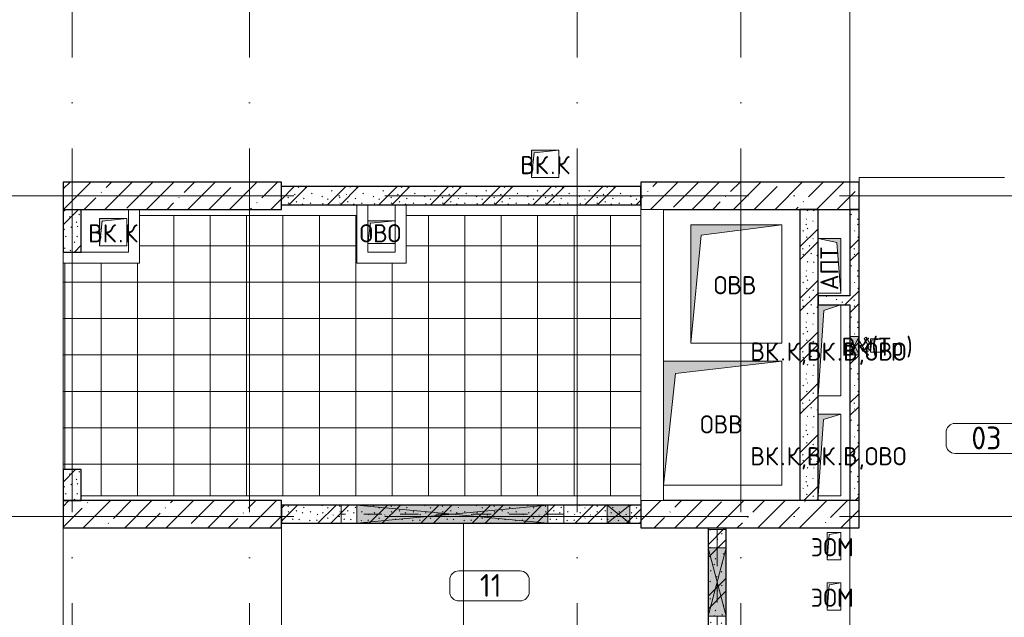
# Model space of a CAD drawing. Header units: millimetres. Extents: x -30540 to 175469, y -11730 to 122288.
# Tile 78 of 119: x 88727 to 99552, y 38717 to 45285. Entities that reach past the tile are written whole.
import ezdxf

# ---------------------------------------------------------------- set-up
doc = ezdxf.new("R2010")
doc.units = ezdxf.units.MM
doc.linetypes.add('3_ Штрих_ 1 х 1 мм', pattern=[400, 200, -200])
doc.linetypes.add('ADSK_Линия сетки', pattern=[5000, 4000, -500, 0, -500])
for name, color, linetype, lineweight in [('A-____-NOTE-TEXT', 7, 'Continuous', 18), ('A-AREA-____-IDEN', 7, 'Continuous', 9), ('A-DOOR-____-OTLN', 7, 'Continuous', 18), ('A-FLOR-____-OTLN', 7, 'Continuous', 18), ('A-FLOR-____-PATT', 7, 'Continuous', 18), ('A-GENM-____-OTLN', 7, 'Continuous', 18), ('A-GLAZ-____-MCUT', 7, 'Continuous', 9), ('A-GLAZ-____-OTLN', 7, 'Continuous', 18), ('A-WALL-____-MCUT', 7, 'Continuous', 40), ('A-WALL-____-PATT', 7, 'Continuous', 40), ('I-WALL-____-MCUT', 7, 'Continuous', 40), ('I-WALL-____-OTLN', 7, 'Continuous', 18), ('M-EQPM-____-OTLN', 7, 'Continuous', 18), ('S-BEAM-____-OTLN', 7, 'Continuous', 18), ('S-COLS-____-MCUT', 7, 'Continuous', 40), ('S-COLS-____-OTLN', 7, 'Continuous', 18), ('S-GRID-____-OTLN', 7, 'Continuous', 9)]:
    doc.layers.add(name, color=color, linetype=linetype, lineweight=lineweight)
doc.styles.add('GOST Common', font='GOST_Common.ttf', dxfattribs={"height": 200})
doc.styles.add('GOST Common_3', font='GOST_Common.ttf', dxfattribs={"height": 250})
pattern_1 = [(45, (0, 0), (-228.0985, 228.0985), []), (45, (228.1, 0), (-228.0985, 228.0985), [403.225, -80.645, 6.706, -73.939])]
pattern_2 = [(135, (300.56, 377.28), (-565.6854, 6e-14), [10, -790]), (135, (349.8, 474.73), (-565.6854, 6e-14), [10, -790]), (135, (423.93, 473.06), (-565.6854, 6e-14), [10, -790]), (135, (229.92, 447.9), (-565.6854, 6e-14), [10, -790]), (135, (155.08, 447.9), (-565.6854, 6e-14), [10, -790]), (135, (114.9, 369.03), (-565.6854, 6e-14), [10, -790]), (135, (132.43, 285.8), (-565.6854, 6e-14), [10, -790]), (135, (214.66, 322), (-565.6854, 6e-14), [10, -790]), (135, (198.16, 261.88), (-565.6854, 6e-14), [10, -790]), (135, (45.2, 272.9), (-565.6854, 6e-14), [10, -790]), (135, (42.32, 336.16), (-565.6854, 6e-14), [10, -790]), (135, (92.26, 192.24), (-565.6854, 6e-14), [10, -790]), (135, (7.07, 149.2), (-565.6854, 6e-14), [10, -790]), (135, (80.6, 95.1), (-565.6854, 6e-14), [10, -790]), (135, (79.53, 36.94), (-565.6854, 6e-14), [10, -790]), (135, (153.87, 74.56), (-565.6854, 6e-14), [10, -790]), (135, (228.35, 124.8), (-565.6854, 6e-14), [10, -790]), (135, (279.75, 180.4), (-565.6854, 6e-14), [10, -790]), (135, (282.9, 31.63), (-565.6854, 6e-14), [10, -790]), (135, (377.38, 53.45), (-565.6854, 6e-14), [10, -790]), (135, (352.28, 102.7), (-565.6854, 6e-14), [10, -790]), (135, (354.05, 0), (-565.6854, 6e-14), [10, -790]), (135, (553.23, 16.45), (-565.6854, 6e-14), [10, -790]), (135, (542.38, 63.45), (-565.6854, 6e-14), [10, -790]), (135, (536.58, 239.3), (-565.6854, 6e-14), [10, -790]), (135, (475.85, 203.9), (-565.6854, 6e-14), [10, -790]), (135, (475.85, 316.54), (-565.6854, 6e-14), [10, -790]), (135, (520.8, 408.7), (-565.6854, 6e-14), [10, -790]), (135, (551.1, 470.8), (-565.6854, 6e-14), [10, -790]), (135, (235.25, 537.93), (-565.6854, 6e-14), [10, -790]), (135, (407.25, 547.65), (-565.6854, 6e-14), [10, -790]), (135, (94.5, 558.6), (-565.6854, 6e-14), [10, -790]), (135, (46.4, 532.3), (-565.6854, 6e-14), [10, -790]), (135, (85.56, 465.04), (-565.6854, 6e-14), [10, -790]), (135, (355.53, 181.14), (-565.6854, 6e-14), [10, -790]), (135, (362.23, 243.6), (-565.6854, 6e-14), [10, -790]), (135, (413.45, 344.1), (-565.6854, 6e-14), [10, -790]), (135, (286.3, 273.25), (-565.6854, 6e-14), [10, -790]), (135, (423.02, 263.72), (-565.6854, 6e-14), [10, -790]), (135, (162.94, 190.2), (-565.6854, 6e-14), [10, -790]), (135, (470.25, 120.93), (-565.6854, 6e-14), [10, -790]), (135, (484.48, 9.78), (-565.6854, 6e-14), [10, -790]), (45, (0, 212.13), (-565.6854, 0), []), (45, (212.13, 0), (-565.6854, 0), []), (45, (353.55, 0), (-565.6854, 0), []), (45, (0, 353.55), (-565.6854, 0), [])]

# ---------------------------------------------------------------- blocks, each defined once
blk = doc.blocks.new('КР_Колонна_ЖБ_Прямоугольная - 2400x300h_B40-V97-01 ЭО')
at = {"layer": 'S-COLS-____-OTLN', "lineweight": 5, "true_color": 0xcccccc}
h = blk.add_hatch(dxfattribs=at)
h.set_pattern_fill('FP_93', color=254, style=0, pattern_type=2)
h.set_pattern_definition([(45, (-96755.3, -39850), (-228.0985, 228.0985), []), (45, (-96527.2, -39850), (-228.0985, 228.0985), [403.225, -80.645, 6.706, -73.939])])
h.paths.add_polyline_path([(-1200, -150), (1200, -150), (1200, 150), (-1200, 150)])
at = {"layer": 'S-COLS-____-MCUT', "color": 254, "lineweight": 30, "true_color": 0xcccccc}
for p, q in [((-1200, 150), (-1200, -150)), ((1200, 150), (-950, 150)), ((1200, -150), (1200, 150)), ((-1200, -150), (1200, -150))]:
    blk.add_line(p, q, dxfattribs=at)
blk = doc.blocks.new('КР_Колонна_ЖБ_Прямоугольная - 2400x300h_B40-3063192-01 ЭО')
at = {"layer": 'S-COLS-____-OTLN', "lineweight": 5, "true_color": 0xcccccc}
h = blk.add_hatch(dxfattribs=at)
h.set_pattern_fill('FP_96', color=254, style=0, pattern_type=2)
h.set_pattern_definition([(45, (-90405.3, -43350), (-228.0985, 228.0985), []), (45, (-90177.2, -43350), (-228.0985, 228.0985), [403.225, -80.645, 6.706, -73.939])])
h.paths.add_polyline_path([(1200, -150), (1200, 150), (-1200, 150), (-1200, -150), (-540, -150)])
at = {"layer": 'S-COLS-____-MCUT', "color": 254, "lineweight": 30, "true_color": 0xcccccc}
for p, q in [((1200, 150), (-1200, 150)), ((-1200, 150), (-1200, -150)), ((1200, -150), (1200, 150)), ((-1200, -150), (1200, -150))]:
    blk.add_line(p, q, dxfattribs=at)
blk = doc.blocks.new('АР_Отверстие прямоугольное - ОВВ-4293098-01 ЭО')
at = {"layer": 'A-GLAZ-____-OTLN', "lineweight": 13, "true_color": 0xf9f9f9}
blk.add_hatch(color=7, dxfattribs=at).paths.add_polyline_path([(-335, 100), (-925, 100), (-925, -100), (1175, -100), (1175, 100)])
at = {"layer": 'A-GLAZ-____-MCUT', "color": 254, "lineweight": 15, "true_color": 0xcccccc}
for p, q in [((-925, 100), (-925, -100)), ((1175, 100), (1175, -100))]:
    blk.add_line(p, q, dxfattribs=at)
at = {"layer": 'A-GLAZ-____-OTLN', "color": 254, "lineweight": 5, "true_color": 0xcccccc}
for p, q in [((1175, 100), (-925, -100)), ((-925, 100), (1175, -100))]:
    blk.add_line(p, q, dxfattribs=at)
at = {"layer": 'A-GLAZ-____-OTLN', "color": 254, "lineweight": 13, "true_color": 0xcccccc}
for p, q in [((1175, 100), (-925, 100)), ((-925, 100), (-925, -100)), ((1175, -100), (1175, 100)), ((-925, -100), (1175, -100))]:
    blk.add_line(p, q, dxfattribs=at)
blk = doc.blocks.new('АР_Отверстие прямоугольное - ОВВ-4132793-01 ЭО')
at = {"layer": 'A-GLAZ-____-OTLN', "lineweight": 13, "true_color": 0xf9f9f9}
blk.add_hatch(color=7, dxfattribs=at).paths.add_polyline_path([(500, -100), (500, 100), (-250, 100), (-250, -100), (315, -100)])
at = {"layer": 'A-GLAZ-____-MCUT', "color": 254, "lineweight": 15, "true_color": 0xcccccc}
for p, q in [((-250, 100), (-250, -100)), ((500, 100), (500, -100))]:
    blk.add_line(p, q, dxfattribs=at)
at = {"layer": 'A-GLAZ-____-OTLN', "color": 254, "lineweight": 5, "true_color": 0xcccccc}
for p, q in [((500, 100), (-250, -100)), ((-250, 100), (500, -100))]:
    blk.add_line(p, q, dxfattribs=at)
at = {"layer": 'A-GLAZ-____-OTLN', "color": 254, "lineweight": 13, "true_color": 0xcccccc}
for p, q in [((500, 100), (-250, 100)), ((-250, 100), (-250, -100)), ((500, -100), (500, 100)), ((-250, -100), (500, -100))]:
    blk.add_line(p, q, dxfattribs=at)
blk = doc.blocks.new('АР_Отверстие прямоугольное - ВК_К-3816537-01 ЭО')
at = {"layer": 'A-GLAZ-____-OTLN', "lineweight": 13, "true_color": 0xf9f9f9}
blk.add_hatch(color=7, dxfattribs=at).paths.add_polyline_path([(225, -50), (225, 50), (25, 50), (25, -50)])
at = {"layer": 'A-GLAZ-____-MCUT', "color": 254, "lineweight": 15, "true_color": 0xcccccc}
for p, q in [((25, 50), (25, -50)), ((225, 50), (225, -50))]:
    blk.add_line(p, q, dxfattribs=at)
at = {"layer": 'A-GLAZ-____-OTLN', "color": 254, "lineweight": 5, "true_color": 0xcccccc}
for p, q in [((225, 50), (25, -50)), ((25, 50), (225, -50))]:
    blk.add_line(p, q, dxfattribs=at)
at = {"layer": 'A-GLAZ-____-OTLN', "color": 254, "lineweight": 13, "true_color": 0xcccccc}
for p, q in [((225, 50), (25, 50)), ((25, 50), (25, -50)), ((225, -50), (225, 50)), ((25, -50), (225, -50))]:
    blk.add_line(p, q, dxfattribs=at)
blk = doc.blocks.new('АР_Дверь однопольная - 300х400h_200__ВК_СС-3667330-01 ЭО')
at = {"layer": 'A-DOOR-____-OTLN', "color": 254, "lineweight": 5, "true_color": 0xcccccc}
for p, q in [((-84, 128), (4, 180)), ((-72, 107), (-84, 128)), ((-72, 107), (17, 158)), ((62, 164), (19, 139)), ((19, 139), (23, 133)), ((30, 146), (24, 156)), ((32, 117), (28, 124)), ((75, 142), (32, 117)), ((43, 123), (49, 113)), ((51, 158), (45, 169)), ((66, 158), (62, 164)), ((64, 136), (70, 125)), ((71, 149), (75, 142)), ((-42, 55), (47, 106)), ((-42, 55), (-39, 50)), ((0, 50), (59, 84))]:
    blk.add_line(p, q, dxfattribs=at)
for centre, radius, start, end in [((19, 154), 30, 30, 120), ((19, 154), 4.99, 30, 120), ((44, 110), 4.99, 300, 30), ((44, 110), 30, 300, 30)]:
    blk.add_arc(centre, radius, start, end, dxfattribs=at)
blk = doc.blocks.new('АР_Перемычка - 200_Уx2_50x5__200-300-4635625-01 ЭО')
at = {"layer": 'S-BEAM-____-OTLN', "color": 254, "linetype": '3_ Штрих_ 1 х 1 мм', "lineweight": 15, "true_color": 0xdcdcdc}
for p, q in [((-575, 100), (-575, -100)), ((675, 100), (675, -100)), ((-575, 0), (-375, 0)), ((-375, 0), (375, 0)), ((375, 0), (675, 0))]:
    blk.add_line(p, q, dxfattribs=at)
blk = doc.blocks.new('АР_Перемычка - 200_Уx2_50x5__175-175-4320073-01 ЭО')
at = {"layer": 'S-BEAM-____-OTLN', "color": 254, "linetype": '3_ Штрих_ 1 х 1 мм', "lineweight": 15, "true_color": 0xdcdcdc}
for p, q in [((-1225, 100), (-1225, -100)), ((1225, 100), (1225, -100)), ((-1225, 0), (1225, 0))]:
    blk.add_line(p, q, dxfattribs=at)
blk = doc.blocks.new('АР_Отверстие прямоугольное - ОВО-4551984-01 ЭО')
at = {"layer": 'A-GLAZ-____-OTLN', "lineweight": 13, "true_color": 0xf9f9f9}
blk.add_hatch(color=7, dxfattribs=at).paths.add_polyline_path([(250, 100), (0, 100), (0, -100), (250, -100)])
at = {"layer": 'A-GLAZ-____-MCUT', "color": 254, "lineweight": 15, "true_color": 0xcccccc}
for p, q in [((0, 100), (0, -100)), ((250, 100), (250, -100))]:
    blk.add_line(p, q, dxfattribs=at)
at = {"layer": 'A-GLAZ-____-OTLN', "color": 254, "lineweight": 5, "true_color": 0xcccccc}
for p, q in [((250, 100), (0, -100)), ((0, 100), (250, -100))]:
    blk.add_line(p, q, dxfattribs=at)
at = {"layer": 'A-GLAZ-____-OTLN', "color": 254, "lineweight": 13, "true_color": 0xcccccc}
for p, q in [((250, 100), (0, 100)), ((0, 100), (0, -100)), ((250, -100), (250, 100)), ((0, -100), (250, -100))]:
    blk.add_line(p, q, dxfattribs=at)
blk = doc.blocks.new('АР_Канал вертикальный прямоугольный - АПТ-4230152-01 ЭО')
at = {"layer": 'M-EQPM-____-OTLN', "lineweight": 13, "true_color": 0xe2e2e2}
blk.add_hatch(color=254, dxfattribs=at).paths.add_polyline_path([(300, 125), (-300, 125), (-300, -125), (-257.5, 82.5)])
at = {"layer": 'M-EQPM-____-OTLN', "color": 253, "lineweight": 13, "true_color": 0xaaaaaa}
for p, q in [((300, 125), (-300, 125)), ((-300, 125), (-300, -125)), ((300, 125), (-300, 125)), ((-300, 125), (-300, -125)), ((-300, -125), (-300, 125)), ((-300, 125), (300, 125)), ((-257.5, 82.5), (300, 125)), ((-257.5, 82.5), (300, 125)), ((300, -125), (300, 125)), ((300, 125), (300, -125)), ((-300, -125), (-257.5, 82.5)), ((-300, -125), (-257.5, 82.5)), ((-300, -125), (300, -125)), ((300, -125), (-300, -125))]:
    blk.add_line(p, q, dxfattribs=at)
blk = doc.blocks.new('АР_Канал вертикальный прямоугольный - ВК_К_ВК_В_ОВО-4230192-01 ЭО')
at = {"layer": 'M-EQPM-____-OTLN', "lineweight": 13, "true_color": 0xe2e2e2}
blk.add_hatch(color=254, dxfattribs=at).paths.add_polyline_path([(-125, -500), (-62.5, 437.5), (125, 500), (-125, 500), (-125, 155.9)])
at = {"layer": 'M-EQPM-____-OTLN', "color": 253, "lineweight": 13, "true_color": 0xaaaaaa}
for p, q in [((125, 500), (-125, 500)), ((-125, 500), (-125, -500)), ((125, 500), (-125, 500)), ((-125, 500), (-125, -500)), ((-125, -500), (-125, 500)), ((-125, 500), (125, 500)), ((-125, -500), (-62.5, 437.5)), ((-125, -500), (-62.5, 437.5)), ((-62.5, 437.5), (125, 500)), ((-62.5, 437.5), (125, 500)), ((125, -500), (125, 500)), ((125, 500), (125, -500)), ((-125, -500), (125, -500)), ((125, -500), (-125, -500))]:
    blk.add_line(p, q, dxfattribs=at)
blk = doc.blocks.new('АР_Канал вертикальный прямоугольный - ВК_К-3192096-01 ЭО')
at = {"layer": 'M-EQPM-____-OTLN', "lineweight": 13, "true_color": 0xe2e2e2}
blk.add_hatch(color=254, dxfattribs=at).paths.add_polyline_path([(-150, -150), (-120, 120), (150, 150), (-150, 150)])
at = {"layer": 'M-EQPM-____-OTLN', "color": 253, "lineweight": 13, "true_color": 0xaaaaaa}
for p, q in [((150, 150), (-150, 150)), ((-150, 150), (-150, -150)), ((-150, -150), (-150, 150)), ((-150, 150), (150, 150)), ((-150, -150), (-120, 120)), ((-150, -150), (-120, 120)), ((-120, 120), (150, 150)), ((-120, 120), (150, 150)), ((150, 150), (150, -150)), ((150, -150), (-150, -150))]:
    blk.add_line(p, q, dxfattribs=at)
blk = doc.blocks.new('АР_Канал вертикальный прямоугольный - ОВВ-2365402-01 ЭО')
at = {"layer": 'M-EQPM-____-OTLN', "lineweight": 13, "true_color": 0xe2e2e2}
blk.add_hatch(color=254, dxfattribs=at).paths.add_polyline_path([(-500, -650), (-385, 535), (500, 650), (-500, 650), (-500, -574)])
at = {"layer": 'M-EQPM-____-OTLN', "color": 253, "lineweight": 13, "true_color": 0xaaaaaa}
for p, q in [((500, 650), (-500, 650)), ((-500, 650), (-500, -650)), ((500, 650), (-500, 650)), ((-500, 650), (-500, -650)), ((-500, -650), (-500, 650)), ((-500, 650), (500, 650)), ((-385, 535), (500, 650)), ((-385, 535), (500, 650)), ((500, -650), (500, 650)), ((500, 650), (500, -650)), ((-500, -650), (-385, 535)), ((-500, -650), (-385, 535)), ((-500, -650), (500, -650)), ((500, -650), (-500, -650))]:
    blk.add_line(p, q, dxfattribs=at)
blk = doc.blocks.new('АР_Канал вертикальный прямоугольный - ВК_К-2331269-01 ЭО')
at = {"layer": 'M-EQPM-____-OTLN', "lineweight": 13, "true_color": 0xe2e2e2}
blk.add_hatch(color=254, dxfattribs=at).paths.add_polyline_path([(-150, -150), (-120, 120), (150, 150), (-150, 150)])
at = {"layer": 'M-EQPM-____-OTLN', "color": 253, "lineweight": 13, "true_color": 0xaaaaaa}
for p, q in [((150, 150), (-150, 150)), ((-150, 150), (-150, -150)), ((150, 150), (-150, 150)), ((-150, 150), (-150, -150)), ((-150, -150), (-150, 150)), ((-150, 150), (150, 150)), ((-150, -150), (-120, 120)), ((-150, -150), (-120, 120)), ((-120, 120), (150, 150)), ((-120, 120), (150, 150)), ((150, -150), (150, 150)), ((150, 150), (150, -150)), ((-150, -150), (150, -150)), ((150, -150), (-150, -150))]:
    blk.add_line(p, q, dxfattribs=at)
blk = doc.blocks.new('АР_Канал вертикальный прямоугольный - ОВВ-3201276-01 ЭО')
at = {"layer": 'M-EQPM-____-OTLN', "lineweight": 13, "true_color": 0xe2e2e2}
blk.add_hatch(color=254, dxfattribs=at).paths.add_polyline_path([(-650, -680), (-517, 547), (650, 680), (-650, 680)])
at = {"layer": 'M-EQPM-____-OTLN', "color": 253, "lineweight": 13, "true_color": 0xaaaaaa}
for p, q in [((650, 680), (-650, 680)), ((-650, 680), (-650, -680)), ((650, 680), (-650, 680)), ((-650, 680), (-650, -680)), ((-650, -680), (-650, 680)), ((-650, 680), (650, 680)), ((-517, 547), (650, 680)), ((-517, 547), (650, 680)), ((650, -680), (650, 680)), ((650, 680), (650, -680)), ((-650, -680), (-517, 547)), ((-650, -680), (-517, 547)), ((-650, -680), (650, -680)), ((650, -680), (-650, -680))]:
    blk.add_line(p, q, dxfattribs=at)
blk = doc.blocks.new('АР_Канал вертикальный прямоугольный - ВК_Тр_-2076863-01 ЭО')
at = {"layer": 'M-EQPM-____-OTLN', "lineweight": 13, "true_color": 0xe2e2e2}
blk.add_hatch(color=254, dxfattribs=at).paths.add_polyline_path([(-75, -75), (-60, 60), (75, 75), (-75, 75)])
at = {"layer": 'M-EQPM-____-OTLN', "color": 253, "lineweight": 13, "true_color": 0xaaaaaa}
for p, q in [((75, 75), (-75, 75)), ((-75, 75), (-75, -75)), ((75, 75), (-75, 75)), ((-75, 75), (-75, -75)), ((-75, -75), (-75, 75)), ((-75, 75), (75, 75)), ((-75, -75), (-60, 60)), ((-75, -75), (-60, 60)), ((-60, 60), (75, 75)), ((-60, 60), (75, 75)), ((75, -75), (75, 75)), ((75, 75), (75, -75)), ((-75, -75), (75, -75)), ((75, -75), (-75, -75))]:
    blk.add_line(p, q, dxfattribs=at)
blk = doc.blocks.new('АР_Канал вертикальный прямоугольный - ЭОМ-3203547-01 ЭО')
at = {"layer": 'A-GENM-____-OTLN', "color": 253, "lineweight": 13, "true_color": 0xaaaaaa}
for p, q in [((-75, -150), (-75, 150)), ((-75, 150), (75, 150))]:
    blk.add_line(p, q, dxfattribs=at)
at = {"layer": 'M-EQPM-____-OTLN', "color": 253, "lineweight": 13, "true_color": 0xaaaaaa}
for p, q in [((-75, -150), (-75, 150)), ((-75, 150), (75, 150)), ((-75, -150), (-52.5, 127.5)), ((-52.5, 127.5), (75, 150)), ((75, 150), (75, -150)), ((75, -150), (-75, -150))]:
    blk.add_line(p, q, dxfattribs=at)
blk = doc.blocks.new('АР_Канал вертикальный прямоугольный - ОВО-3019298-01 ЭО')
at = {"layer": 'M-EQPM-____-OTLN', "lineweight": 13, "true_color": 0xe2e2e2}
blk.add_hatch(color=254, dxfattribs=at).paths.add_polyline_path([(-150, -125), (-122.5, 97.5), (150, 125), (-150, 125)])
at = {"layer": 'M-EQPM-____-OTLN', "color": 253, "lineweight": 13, "true_color": 0xaaaaaa}
for p, q in [((150, 125), (-150, 125)), ((-150, 125), (-150, -125)), ((150, 125), (-150, 125)), ((-150, 125), (-150, -125)), ((-150, -125), (-150, 125)), ((-150, 125), (150, 125)), ((-122.5, 97.5), (150, 125)), ((-122.5, 97.5), (150, 125)), ((150, -125), (150, 125)), ((150, 125), (150, -125)), ((-150, -125), (-122.5, 97.5)), ((-150, -125), (-122.5, 97.5)), ((-150, -125), (150, -125)), ((150, -125), (-150, -125))]:
    blk.add_line(p, q, dxfattribs=at)
blk = doc.blocks.new('АР_Канал вертикальный прямоугольный - ВК_К_ВК_В_ОВО-3603869-01 ЭО')
at = {"layer": 'M-EQPM-____-OTLN', "lineweight": 13, "true_color": 0xe2e2e2}
blk.add_hatch(color=254, dxfattribs=at).paths.add_polyline_path([(-125, -450), (-67.5, 392.5), (125, 450), (-125, 450)])
at = {"layer": 'M-EQPM-____-OTLN', "color": 253, "lineweight": 13, "true_color": 0xaaaaaa}
for p, q in [((125, 450), (-125, 450)), ((-125, 450), (-125, -450)), ((125, 450), (-125, 450)), ((-125, 450), (-125, -450)), ((-125, -450), (-125, 450)), ((-125, 450), (125, 450)), ((-67.5, 392.5), (125, 450)), ((-67.5, 392.5), (125, 450)), ((125, -450), (125, 450)), ((125, 450), (125, -450)), ((-125, -450), (-67.5, 392.5)), ((-125, -450), (-67.5, 392.5)), ((-125, -450), (125, -450)), ((125, -450), (-125, -450))]:
    blk.add_line(p, q, dxfattribs=at)
blk = doc.blocks.new('Наметкина 10_РД_АР_К4_отсоединено_rvt-1-01 ЭО')
at = {"layer": 'A-FLOR-____-PATT', "lineweight": 5, "true_color": 0xe4e4e4}
h = blk.add_hatch(dxfattribs=at)
h.set_pattern_fill('FP_108', color=254, style=0, pattern_type=2)
h.set_pattern_definition([(0, (33.14, 0), (0, 400), []), (90, (33.14, 0), (-399.95, 2e-14), [])])
h.paths.add_polyline_path([(93945, 40050), (95555, 40050), (95555, 43134), (92975, 43134), (92975, 42610), (92435, 42610), (92435, 43134), (90045, 43134), (90045, 42610), (89205, 42610), (89205, 40340), (89405, 40340), (89405, 40050), (89866, 40050)])
at = {"layer": 'A-WALL-____-PATT', "lineweight": 5, "true_color": 0xcccccc}
h = blk.add_hatch(dxfattribs=at)
h.set_pattern_fill('FP_105', color=254, style=0, pattern_type=2)
h.set_pattern_definition(pattern_2)
h.paths.add_polyline_path([(95555, 43250), (95555, 43450), (91605, 43450), (91605, 43250), (93945, 43250)])
h = blk.add_hatch(dxfattribs=at)
h.set_pattern_fill('FP_88', color=254, style=0, pattern_type=2)
h.set_pattern_definition(pattern_1)
h.paths.add_polyline_path([(97955, 43200), (97955, 43500), (95555, 43500), (95555, 43200), (95805, 43200)])
h = blk.add_hatch(dxfattribs=at)
h.set_pattern_fill('FP_105', color=254, style=0, pattern_type=2)
h.set_pattern_definition(pattern_2)
h.paths.add_polyline_path([(89405, 42730), (89405, 43200), (89205, 43200), (89205, 42730)])
h = blk.add_hatch(dxfattribs=at)
h.set_pattern_fill('FP_105', color=254, style=0, pattern_type=2)
h.set_pattern_definition(pattern_2)
h.paths.add_polyline_path([(97505, 40000), (97505, 43200), (97305, 43200), (97305, 40000)])
h = blk.add_hatch(dxfattribs=at)
h.set_pattern_fill('FP_105', color=254, style=0, pattern_type=2)
h.set_pattern_definition(pattern_2)
h.paths.add_polyline_path([(97855, 40000), (97955, 40000), (97955, 43200), (97855, 43200), (97855, 41603)])
h = blk.add_hatch(dxfattribs=at)
h.set_pattern_fill('FP_105', color=254, style=0, pattern_type=2)
h.set_pattern_definition(pattern_2)
h.paths.add_polyline_path([(97755, 42150), (97855, 42150), (97855, 42250), (97505, 42250), (97505, 42150), (97568, 42150)])
h = blk.add_hatch(dxfattribs=at)
h.set_pattern_fill('FP_105', color=254, style=0, pattern_type=2)
h.set_pattern_definition(pattern_2)
h.paths.add_polyline_path([(89205, 40000), (89405, 40000), (89405, 40340), (89205, 40340)])
h = blk.add_hatch(dxfattribs=at)
h.set_pattern_fill('FP_105', color=254, style=0, pattern_type=2)
h.set_pattern_definition(pattern_2)
h.paths.add_polyline_path([(94535, 39750), (95555, 39750), (95555, 39950), (91605, 39950), (91605, 39750), (93945, 39750)])
h = blk.add_hatch(dxfattribs=at)
h.set_pattern_fill('FP_105', color=254, style=0, pattern_type=2)
h.set_pattern_definition(pattern_2)
h.paths.add_polyline_path([(96495, 35865), (96495, 38070), (96295, 38070), (96295, 35865)])
h.paths.add_polyline_path([(96295, 38220), (96495, 38220), (96495, 39700), (96295, 39700), (96295, 38730)])
at = {"layer": 'S-COLS-____-OTLN', "lineweight": 5, "true_color": 0xcccccc}
h = blk.add_hatch(dxfattribs=at)
h.set_pattern_fill('FP_88', color=254, style=0, pattern_type=2)
h.set_pattern_definition(pattern_1)
h.paths.add_polyline_path([(89205, 39700), (91605, 39700), (91605, 40000), (89205, 40000)])
at = {"layer": 'A-FLOR-____-OTLN', "color": 254, "lineweight": 13, "true_color": 0xcccccc}
for p, q in [((99555, 43550), (97955, 43550)), ((97955, 43550), (97955, 43500)), ((92435, 43134), (90045, 43134)), ((95555, 43134), (92975, 43134)), ((89205, 40340), (89205, 42610)), ((95555, 40050), (89405, 40050)), ((91605, 38250), (91605, 39750)), ((93605, 39750), (93605, 38250)), ((93605, 39750), (93605, 38250)), ((89205, 39700), (89205, 38250)), ((91605, 38250), (91605, 39700))]:
    blk.add_line(p, q, dxfattribs=at)
at = {"layer": 'A-WALL-____-MCUT', "color": 254, "lineweight": 30, "true_color": 0xcccccc}
for p, q in [((95555, 43450), (91605, 43450)), ((97955, 43500), (95555, 43500)), ((95555, 43500), (95555, 43200)), ((95555, 43250), (95555, 43450)), ((97955, 43200), (97955, 43500)), ((89205, 43200), (89205, 42730)), ((89405, 42730), (89405, 43200)), ((91605, 43250), (95555, 43250)), ((95805, 43200), (97955, 43200)), ((89205, 42730), (89405, 42730)), ((89405, 40340), (89205, 40340)), ((89205, 40340), (89205, 40000)), ((89405, 40000), (89405, 40340)), ((89205, 40000), (89405, 40000))]:
    blk.add_line(p, q, dxfattribs=at)
at = {"layer": 'I-WALL-____-MCUT', "color": 254, "lineweight": 30, "true_color": 0xcccccc}
for p, q in [((97305, 43200), (97305, 40000)), ((97505, 43200), (97305, 43200)), ((97505, 40000), (97505, 43200)), ((97955, 43200), (97855, 43200)), ((97855, 43200), (97855, 42250)), ((97955, 41803), (97955, 43200)), ((97855, 42250), (97505, 42250)), ((97505, 42250), (97505, 42150)), ((97505, 42150), (97855, 42150)), ((97855, 42150), (97855, 41803)), ((97855, 41803), (97855, 41603)), ((97955, 41603), (97955, 41803)), ((97855, 41603), (97855, 40000)), ((97955, 40000), (97955, 41603)), ((92435, 39950), (91605, 39950)), ((91605, 39950), (91605, 39750)), ((94535, 39950), (92435, 39950)), ((95185, 39950), (94535, 39950)), ((95435, 39950), (95185, 39950)), ((95555, 39950), (95435, 39950)), ((91605, 39750), (92435, 39750)), ((92435, 39750), (94535, 39750)), ((94535, 39750), (95185, 39750)), ((95185, 39750), (95435, 39750)), ((95435, 39750), (95555, 39750)), ((96295, 39700), (96295, 39480)), ((96495, 39480), (96495, 39700)), ((96295, 39480), (96295, 38730)), ((96495, 38730), (96495, 39480)), ((96295, 38730), (96295, 38220)), ((96495, 38570), (96495, 38730))]:
    blk.add_line(p, q, dxfattribs=at)
at = {"layer": 'I-WALL-____-OTLN', "color": 254, "lineweight": 13, "true_color": 0xcccccc}
for p, q in [((89925, 42730), (89925, 43200)), ((90045, 43200), (90045, 42610)), ((92435, 42610), (92435, 43250)), ((92555, 43250), (92555, 42730)), ((92855, 42730), (92855, 43250)), ((92975, 43250), (92975, 42610)), ((95555, 40000), (95555, 43200)), ((95805, 43200), (95555, 43200)), ((95805, 43200), (95805, 40000)), ((89205, 42730), (89205, 42610)), ((89405, 42730), (89925, 42730)), ((92555, 42730), (92855, 42730)), ((89925, 42610), (89205, 42610)), ((89925, 42610), (90045, 42610)), ((92435, 42610), (92555, 42610)), ((92855, 42610), (92555, 42610)), ((92855, 42610), (92975, 42610)), ((95805, 40000), (95555, 40000))]:
    blk.add_line(p, q, dxfattribs=at)
at = {"layer": 'S-COLS-____-MCUT', "color": 254, "lineweight": 30, "true_color": 0xcccccc}
for p, q in [((91605, 40000), (89205, 40000)), ((89205, 40000), (89205, 39700)), ((91605, 39700), (91605, 40000)), ((89205, 39700), (91605, 39700))]:
    blk.add_line(p, q, dxfattribs=at)
at = {"layer": 'A-DOOR-____-OTLN', "color": 254, "lineweight": 13, "true_color": 0xcccccc, "rotation": 269.9999999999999}
blk.add_blockref('АР_Дверь однопольная - 300х400h_200__ВК_СС-3667330-01 ЭО', (97905, 41710), dxfattribs=at)
at = {"layer": 'A-GLAZ-____-OTLN', "color": 254, "lineweight": 13, "true_color": 0xcccccc}
for name, p, rotation in [('АР_Отверстие прямоугольное - ВК_К-3816537-01 ЭО', (97905, 41828), 269.9999999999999), ('АР_Отверстие прямоугольное - ОВВ-4293098-01 ЭО', (93610, 39850), 180), ('АР_Отверстие прямоугольное - ОВО-4551984-01 ЭО', (95435, 39850), 180), ('АР_Отверстие прямоугольное - ОВВ-4132793-01 ЭО', (96395, 39230), 269.9999999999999)]:
    blk.add_blockref(name, p, dxfattribs=dict(at, rotation=rotation))
at = {"layer": 'M-EQPM-____-OTLN', "color": 253, "lineweight": 5, "true_color": 0xaaaaaa}
for name, p in [('АР_Канал вертикальный прямоугольный - ВК_К-3192096-01 ЭО', (94505, 43700)), ('АР_Канал вертикальный прямоугольный - ВК_К-2331269-01 ЭО', (89755, 42950)), ('АР_Канал вертикальный прямоугольный - ОВО-3019298-01 ЭО', (92705, 42950)), ('АР_Канал вертикальный прямоугольный - ОВВ-2365402-01 ЭО', (96605, 42380)), ('АР_Канал вертикальный прямоугольный - ВК_К_ВК_В_ОВО-4230192-01 ЭО', (97630, 41650)), ('АР_Канал вертикальный прямоугольный - ВК_Тр_-2076863-01 ЭО', (98154, 41704)), ('АР_Канал вертикальный прямоугольный - ОВВ-3201276-01 ЭО', (96455, 40850)), ('АР_Канал вертикальный прямоугольный - ВК_К_ВК_В_ОВО-3603869-01 ЭО', (97630, 40500)), ('АР_Канал вертикальный прямоугольный - ЭОМ-3203547-01 ЭО', (97680, 39500)), ('АР_Канал вертикальный прямоугольный - ЭОМ-3203547-01 ЭО', (97680, 38945))]:
    blk.add_blockref(name, p, dxfattribs=at)
at = {"layer": 'M-EQPM-____-OTLN', "color": 253, "lineweight": 5, "true_color": 0xaaaaaa, "rotation": 269.9999999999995}
blk.add_blockref('АР_Канал вертикальный прямоугольный - АПТ-4230152-01 ЭО', (97630, 42580), dxfattribs=at)
at = {"layer": 'S-BEAM-____-OTLN', "color": 254, "lineweight": 13, "true_color": 0xcccccc}
for name, p, rotation in [('АР_Перемычка - 200_Уx2_50x5__175-175-4320073-01 ЭО', (93485, 39850), 180), ('АР_Перемычка - 200_Уx2_50x5__200-300-4635625-01 ЭО', (96395, 39105), 269.9999999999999)]:
    blk.add_blockref(name, p, dxfattribs=dict(at, rotation=rotation))
at = {"layer": 'S-COLS-____-OTLN', "color": 254, "lineweight": 13, "true_color": 0xcccccc}
for name, p in [('КР_Колонна_ЖБ_Прямоугольная - 2400x300h_B40-3063192-01 ЭО', (90405, 43350)), ('КР_Колонна_ЖБ_Прямоугольная - 2400x300h_B40-V97-01 ЭО', (96755, 39850))]:
    blk.add_blockref(name, p, dxfattribs=at)
at = {"layer": 'A-____-NOTE-TEXT', "color": 253, "lineweight": 5, "true_color": 0xaaaaaa, "char_height": 200, "attachment_point": 1, "style": 'GOST Common'}
for s, insert, width in [('ВК', (94230, 43787), 400.84), ('\\fGOST Common|b0|i0|c204|p34|;К', (94627, 43787), 192.4), ('\\fGOST Common|b0|i0|c204|p34|;.', (94561, 43787), 80.17), ('ВК', (89480, 43037), 400.84), ('\\fGOST Common|b0|i0|c204|p34|;К', (89877, 43037), 192.4), ('ОВО', (92463, 43037), 593.25), ('\\fGOST Common|b0|i0|c204|p34|;.', (89811, 43037), 80.17), ('ОВВ', (96357, 42467), 609.28), ('ВК', (97760, 41791), 400.84), ('\\fGOST Common|b0|i0|c204|p34|;(', (98091, 41791), 96.2), ('Тр', (98170, 41791), 368.78), ('\\fGOST Common|b0|i0|c204|p34|;)', (98474, 41791), 96.2), ('ВК', (96760, 41737), 400.84), ('\\fGOST Common|b0|i0|c204|p34|;К', (97157, 41737), 192.4), ('ВК', (97382, 41737), 400.84), ('\\fGOST Common|b0|i0|c204|p34|;В', (97779, 41737), 208.44), ('ОВО', (98017, 41737), 593.25), ('\\fGOST Common|b0|i0|c204|p34|;.', (97091, 41737), 80.17), ('\\fGOST Common|b0|i0|c204|p34|;,', (97316, 41737), 80.17), ('\\fGOST Common|b0|i0|c204|p34|;.', (97713, 41737), 80.17), ('\\fGOST Common|b0|i0|c204|p34|;,', (97951, 41737), 80.17), ('ОВВ', (96207, 40937), 609.28), ('ВК', (96760, 40587), 400.84), ('\\fGOST Common|b0|i0|c204|p34|;К', (97157, 40587), 192.4), ('ВК', (97382, 40587), 400.84), ('\\fGOST Common|b0|i0|c204|p34|;В', (97779, 40587), 208.44), ('ОВО', (98017, 40587), 593.25), ('\\fGOST Common|b0|i0|c204|p34|;.', (97091, 40587), 80.17), ('\\fGOST Common|b0|i0|c204|p34|;,', (97316, 40587), 80.17), ('\\fGOST Common|b0|i0|c204|p34|;.', (97713, 40587), 80.17), ('\\fGOST Common|b0|i0|c204|p34|;,', (97951, 40587), 80.17), ('ЭОМ', (97425, 39587), 625.32), ('ЭОМ', (97425, 39032), 625.32)]:
    blk.add_mtext(s, dxfattribs=dict(at, insert=insert, width=width))
at = {"layer": 'A-____-NOTE-TEXT', "color": 253, "lineweight": 5, "true_color": 0xaaaaaa, "insert": (97529, 42312), "char_height": 200, "width": 609.28, "attachment_point": 1, "rotation": 90, "style": 'GOST Common'}
blk.add_mtext('АПТ', dxfattribs=at)
blk = doc.blocks.new('Марка помещения 2 - Марка помещения 2-1605974-01 ЭО')
at = {"layer": 'A-AREA-____-IDEN', "color": 253, "true_color": 0xaaaaaa}
for p, q in [((-1.797, 0.841), (1.569, 0.841)), ((-2.297, -0.309), (-2.297, 0.341)), ((2.069, 0.341), (2.069, -0.309)), ((1.569, -0.809), (-1.797, -0.809))]:
    blk.add_line(p, q, dxfattribs=at)
for centre, start, end in [((-1.797, 0.341), 90, 180), ((1.569, 0.341), 0, 90), ((-1.797, -0.309), 180, 270), ((1.569, -0.309), 270, 360)]:
    blk.add_arc(centre, 0.5, start, end, dxfattribs=at)

msp = doc.modelspace()

# ---------------------------------------------------------------- linework, layer by layer
at = {"layer": 'S-GRID-____-OTLN', "color": 253, "linetype": 'ADSK_Линия сетки', "true_color": 0xaaaaaa}
for p, q in [((89305.3, -10130.4), (89305.3, 56550)), ((91255.3, -10130.4), (91255.3, 56550)), ((94855.3, -10130.4), (94855.3, 56550)), ((96655.3, -10130.4), (96655.3, 56550)), ((97855.3, -7590.4), (97855.3, 56550)), ((111741.6, 43350), (78589.2, 43350)), ((111741.6, 39825), (78589.2, 39825))]:
    msp.add_line(p, q, dxfattribs=at)

# ---------------------------------------------------------------- block references
at = {"lineweight": 5}
msp.add_blockref('Наметкина 10_РД_АР_К4_отсоединено_rvt-1-01 ЭО', (0, 0), dxfattribs=at)
at = {"layer": 'A-AREA-____-IDEN', "color": 253, "true_color": 0xaaaaaa, "xscale": 199.9999999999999, "yscale": 199.9999999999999, "zscale": 199.9999999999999}
for p in [(99370.4, 40679.3), (93914.8, 39058.7)]:
    msp.add_blockref('Марка помещения 2 - Марка помещения 2-1605974-01 ЭО', p, dxfattribs=at)

# ---------------------------------------------------------------- texts
at = {"layer": 'A-AREA-____-IDEN', "color": 253, "true_color": 0xaaaaaa, "char_height": 250, "attachment_point": 1, "style": 'GOST Common_3'}
for s, insert, width in [('03', (99188.9, 40813), 448.945), ('11', (93786.4, 39192.5), 320.675)]:
    msp.add_mtext(s, dxfattribs=dict(at, insert=insert, width=width))

doc.saveas('drawing.dxf')
